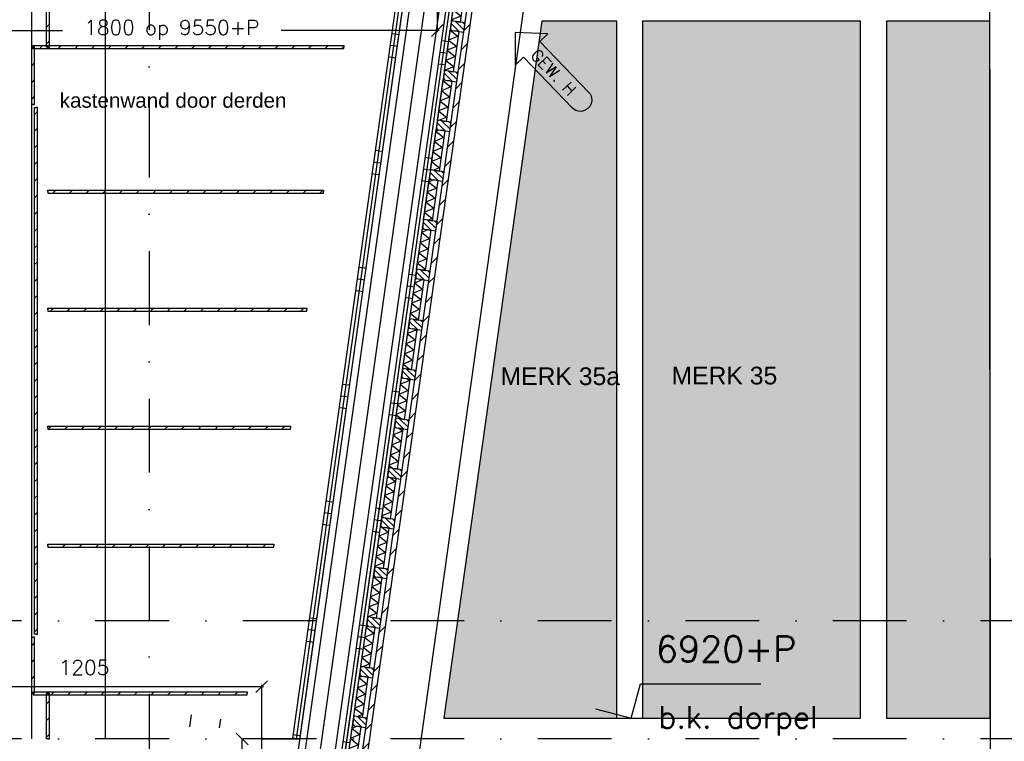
# Model space of a CAD drawing. Extents: x 151406 to 360561, y 44436 to 197234.
# Tile 36 of 57: x 166749 to 170087, y 99288 to 101734. Entities that reach past the tile are written whole.
import ezdxf

# ---------------------------------------------------------------- set-up
doc = ezdxf.new("R2010")
doc.units = 0
doc.header["$LTSCALE"] = 20
doc.header["$MEASUREMENT"] = 0
doc.header["$PDSIZE"] = -1
doc.linetypes.add('DASHDOT', pattern=[25, 12.5, -6.25, 0, -6.25])
doc.linetypes.add('DD1', pattern=[2.66667, 1.66667, -0.5, 0, -0.5])
doc.layers.get('0').update_dxf_attribs({"linetype": 'CONTINUOUS'})
doc.layers.get('DEFPOINTS').update_dxf_attribs({"linetype": 'CONTINUOUS'})
for name, color, linetype in [('_DETAILNUMMERSTEKST', 4, 'CONTINUOUS'), ('A--01A1_ACEER', 1, 'CONTINUOUS'), ('A--A21--_F-23-', 9, 'CONTINUOUS'), ('A--A25--_F--3-', 9, 'CONTINUOUS'), ('A--A42--_F-23-', 9, 'CONTINUOUS'), ('A--A42--_F123-', 9, 'CONTINUOUS'), ('A--L$1A-_RASTER_NR_02', 21, 'CONTINUOUS'), ('A--L21--', 3, 'CONTINUOUS'), ('A--L21--_F--3-', 7, 'CONTINUOUS'), ('A--L21D2_BUITENWAND', 2, 'CONTINUOUS'), ('A--L23--', 7, 'CONTINUOUS'), ('A--L28D1_KONSTRUKTIES', 1, 'CONTINUOUS'), ('A--L42--', 7, 'CONTINUOUS'), ('A--L42--_F--3-', 7, 'CONTINUOUS'), ('A--L42--_F-23-', 7, 'CONTINUOUS'), ('A--M$1A-_F123-', 1, 'CONTINUOUS'), ('A--M01A1_MAATVOERING', 1, 'CONTINUOUS'), ('A--M01B1_HOOGTE_MAATV', 1, 'CONTINUOUS'), ('A--M1$A-_F123-', 1, 'CONTINUOUS'), ('A--T$1A-_F123-_0_25MM', 2, 'CONTINUOUS'), ('A--T$1A-_F123_20', 1, 'CONTINUOUS'), ('A--T01B2_HOOGTE_MAATV', 2, 'CONTINUOUS'), ('A--T01B3_HOOGTE_MAATV', 3, 'CONTINUOUS'), ('gewijzigdH', 1, 'CONTINUOUS'), ('STRAMIEN', 8, 'DD1')]:
    doc.layers.add(name, color=color, linetype=linetype)
doc.styles.add('ALFA-0_18', font='ROMANS.shx')
doc.styles.add('ALFA-0_25', font='ROMANS')
doc.styles.add('EB1', font='ARIAL.TTF')
doc.styles.add('EB2', font='ARIAL.TTF')
doc.styles.add('HIEMSTRA', font='romans.shx')
doc.styles.add('HOOGTEXT', font='ROMANS.shx', dxfattribs={"height": 2.5})
doc.dimstyles.get("Standard").update_dxf_attribs({"dimscale": 40, "dimtxt": 2.5, "dimasz": 2, "dimexe": 0.3, "dimexo": 0.3, "dimgap": 2, "dimtad": 1, "dimdec": 0, "dimzin": 0, "dimdsep": 46, "dimtxsty": 'HIEMSTRA', "dimblk1": 'OBLIQUE', "dimblk2": 'OBLIQUE', "dimsah": 1, "dimcen": 0.09, "dimdle": 0.3, "dimclrd": 1, "dimclre": 1, "dimclrt": 3, "dimadec": 0, "dimazin": 0, "dimtfac": 1, "dimtdec": 4, "dimtix": 1, "dimtmove": 2, "dimatfit": 3, "dimldrblk": 'OBLIQUE', "dimfxl": 0, "dimtvp": 625, "dimtolj": 1, "dimtzin": 0, "dimarcsym": 0})
doc.dimstyles.new('STANDARD$0', dxfattribs={"dimscale": 50, "dimtxt": 2.5, "dimasz": 2, "dimexe": 2, "dimexo": 0, "dimgap": 2, "dimtad": 1, "dimdec": 0, "dimzin": 0, "dimdsep": 46, "dimtxsty": 'ALFA-0_25', "dimblk1": 'OBLIQUE', "dimblk2": 'OBLIQUE', "dimsah": 1, "dimcen": -3, "dimdle": 2, "dimclrd": 1, "dimclre": 1, "dimclrt": 2, "dimadec": 0, "dimazin": 0, "dimtfac": 0.666667, "dimtofl": 0, "dimtmove": 2, "dimatfit": 3, "dimldrblk": 'OBLIQUE', "dimfxl": 0, "dimtvp": 0.833333, "dimtolj": 1, "dimtzin": 0, "dimarcsym": 0})
pattern_1 = [(45, (-166844.265, -101640.898), (-28.284271, 28.284271), [])]
pattern_2 = [(45, (-166794.265, -99450.898), (-28.284271, 28.284271), [])]
pattern_3 = [(352, (0, 0), (55.67, 396.107), []), (352, (5.57, 39.6), (55.67, 396.107), []), (352, (11.13, 79.22), (55.67, 396.107), [])]
pattern_4 = [(142, (14.854, -2.088), (-18.47, -23.6404), []), (202, (14.854, -2.088), (11.238, -27.8155), [])]

# ---------------------------------------------------------------- blocks, each defined once
blk = doc.blocks.new('_OBLIQUE')
at = {"color": 0, "linetype": 'ByBlock'}
blk.add_line((-0.5, -0.5), (0.5, 0.5), dxfattribs=at)
blk = doc.blocks.new('*D88')
at = {"layer": 'A--M$1A-_F123-', "color": 1, "lineweight": -2}
for p, q in [((167575.3, 99472.9), (166358.3, 99472.9)), ((166364.3, 98913.5), (166364.3, 99478.9)), ((167569.3, 99194.6), (167569.3, 99478.9))]:
    blk.add_line(p, q, dxfattribs=at)
at = {"layer": 'DEFPOINTS', "color": 0}
for p in [(166364.3, 99472.9), (167569.3, 99188.6), (166364.3, 98907.5)]:
    blk.add_point(p, dxfattribs=at)
at = {"layer": 'A--M$1A-_F123-', "color": 1, "lineweight": -2, "xscale": 40, "yscale": 40, "zscale": 40, "rotation": 180}
blk.add_blockref('_OBLIQUE', (166364.3, 99472.9), dxfattribs=at)
at = {"layer": 'A--M$1A-_F123-', "color": 1, "lineweight": -2, "xscale": 40, "yscale": 40, "zscale": 40}
blk.add_blockref('_OBLIQUE', (167569.3, 99472.9), dxfattribs=at)
at = {"layer": 'A--M$1A-_F123-', "color": 2, "insert": (166966.8, 99537.9), "char_height": 50, "attachment_point": 5, "style": 'HIEMSTRA'}
blk.add_mtext('\\A1;1205', dxfattribs=at)
blk = doc.blocks.new('*U1019')
at = {"layer": 'A--A42--_F-23-', "linetype": 'Continuous'}
h = blk.add_hatch(dxfattribs=at)
h.set_pattern_fill('ALFALINE', color=256, scale=40, style=0)
h.set_pattern_definition([(45, (-166844.265, -99295.898), (-28.284271, 28.284271), [])])
h.paths.add_polyline_path([(0, 0), (-5, 0), (-5, 155), (0, 155), (5, 155), (5, 0)])
at = {"layer": 'A--L42--_F-23-', "color": 2, "linetype": 'Continuous'}
for points in [[(0, 0), (-5, 0), (-5, 155), (0, 155)], [(0, 0), (5, 0), (5, 155), (0, 155)]]:
    blk.add_lwpolyline(points, dxfattribs=at)
blk = doc.blocks.new('*U1018')
at = {"layer": 'A--A42--_F-23-', "linetype": 'Continuous'}
h = blk.add_hatch(dxfattribs=at)
h.set_pattern_fill('ALFALINE', color=256, scale=40, style=0)
h.set_pattern_definition(pattern_1)
h.paths.add_polyline_path([(0, 0), (-5, 0), (-5, 155), (0, 155), (5, 155), (5, 0)])
at = {"layer": 'A--L42--_F-23-', "color": 2, "linetype": 'Continuous'}
for points in [[(0, 0), (-5, 0), (-5, 155), (0, 155)], [(0, 0), (5, 0), (5, 155), (0, 155)]]:
    blk.add_lwpolyline(points, dxfattribs=at)
blk = doc.blocks.new('*U1017')
at = {"layer": 'A--A42--_F-23-', "linetype": 'Continuous'}
h = blk.add_hatch(dxfattribs=at)
h.set_pattern_fill('ALFALINE', color=256, scale=40, style=0)
h.set_pattern_definition([(45, (-166794.265, -101445.898), (-28.284271, 28.284271), [])])
h.paths.add_polyline_path([(0, 0), (-5, 0), (-5, 195), (0, 195), (5, 195), (5, 0)])
at = {"layer": 'A--L42--_F-23-', "color": 2, "linetype": 'Continuous'}
for points in [[(0, 0), (-5, 0), (-5, 195), (0, 195)], [(0, 0), (5, 0), (5, 195), (0, 195)]]:
    blk.add_lwpolyline(points, dxfattribs=at)
blk = doc.blocks.new('*U1016')
at = {"layer": 'A--A42--_F-23-', "linetype": 'Continuous'}
h = blk.add_hatch(dxfattribs=at)
h.set_pattern_fill('ALFALINE', color=256, scale=40, style=0)
h.set_pattern_definition([(45, (-166804.265, -99650.898), (-28.284271, 28.284271), [])])
h.paths.add_polyline_path([(0, 0), (-5, 0), (-5, 1784.9), (0, 1784.9), (5, 1784.9), (5, 0)])
at = {"layer": 'A--L42--_F-23-', "color": 2, "linetype": 'Continuous'}
for points in [[(0, 0), (-5, 0), (-5, 1784.9), (0, 1784.9)], [(0, 0), (5, 0), (5, 1784.9), (0, 1784.9)]]:
    blk.add_lwpolyline(points, dxfattribs=at)
blk = doc.blocks.new('*U1015')
at = {"layer": 'A--A42--_F-23-', "linetype": 'Continuous'}
h = blk.add_hatch(dxfattribs=at)
h.set_pattern_fill('ALFALINE', color=256, scale=40, style=0)
h.set_pattern_definition([(45, (-166844.265, -99450.898), (-28.284271, 28.284271), [])])
h.paths.add_polyline_path([(0, 0), (0, 5), (675.5, 5), (675.5, 0), (675.5, -5), (0, -5)])
at = {"layer": 'A--L42--_F-23-', "color": 2, "linetype": 'Continuous'}
for points in [[(0, 0), (0, 5), (675.5, 5), (675.5, 0)], [(0, 0), (0, -5), (675.5, -5), (675.5, 0)]]:
    blk.add_lwpolyline(points, dxfattribs=at)
blk = doc.blocks.new('*U1014')
at = {"layer": 'A--A42--_F-23-', "linetype": 'Continuous'}
h = blk.add_hatch(dxfattribs=at)
h.set_pattern_fill('ALFALINE', color=256, scale=40, style=0)
h.set_pattern_definition(pattern_1)
h.paths.add_polyline_path([(0, 0), (0, 5), (1003.4, 5), (1003.4, 0), (1003.4, -5), (0, -5)])
at = {"layer": 'A--L42--_F-23-', "color": 2, "linetype": 'Continuous'}
for points in [[(0, 0), (0, 5), (1003.4, 5), (1003.4, 0)], [(0, 0), (0, -5), (1003.4, -5), (1003.4, 0)]]:
    blk.add_lwpolyline(points, dxfattribs=at)
blk = doc.blocks.new('*U1013')
at = {"layer": 'A--A42--_F-23-', "linetype": 'Continuous'}
h = blk.add_hatch(dxfattribs=at)
h.set_pattern_fill('ALFALINE', color=256, scale=40, style=0)
h.set_pattern_definition([(45, (-166794.265, -101640.898), (-28.284271, 28.284271), [])])
h.paths.add_polyline_path([(0, 0), (0, 5), (50, 5), (50, 0), (50, -5), (0, -5)])
at = {"layer": 'A--L42--_F-23-', "color": 2, "linetype": 'Continuous'}
for points in [[(0, 0), (0, 5), (50, 5), (50, 0)], [(0, 0), (0, -5), (50, -5), (50, 0)]]:
    blk.add_lwpolyline(points, dxfattribs=at)
blk = doc.blocks.new('*U1012')
at = {"layer": 'A--A42--_F-23-', "linetype": 'Continuous'}
h = blk.add_hatch(dxfattribs=at)
h.set_pattern_fill('ALFALINE', color=256, scale=40, style=0)
h.set_pattern_definition([(45, (-166844.265, -101150.898), (-28.284271, 28.284271), [])])
h.paths.add_polyline_path([(0, 0), (0, 5), (934.6, 5), (934.6, 0), (934.6, -5), (0, -5)])
at = {"layer": 'A--L42--_F-23-', "color": 2, "linetype": 'Continuous'}
for points in [[(0, 0), (0, 5), (934.6, 5), (934.6, 0)], [(0, 0), (0, -5), (934.6, -5), (934.6, 0)]]:
    blk.add_lwpolyline(points, dxfattribs=at)
blk = doc.blocks.new('*U1011')
at = {"layer": 'A--A42--_F-23-', "linetype": 'Continuous'}
h = blk.add_hatch(dxfattribs=at)
h.set_pattern_fill('ALFALINE', color=256, scale=40, style=0)
h.set_pattern_definition([(45, (-166844.265, -100750.898), (-28.284271, 28.284271), [])])
h.paths.add_polyline_path([(0, 0), (0, 5), (878.3, 5), (878.3, 0), (878.3, -5), (0, -5)])
at = {"layer": 'A--L42--_F-23-', "color": 2, "linetype": 'Continuous'}
for points in [[(0, 0), (0, 5), (878.3, 5), (878.3, 0)], [(0, 0), (0, -5), (878.3, -5), (878.3, 0)]]:
    blk.add_lwpolyline(points, dxfattribs=at)
blk = doc.blocks.new('*U1010')
at = {"layer": 'A--A42--_F-23-', "linetype": 'Continuous'}
h = blk.add_hatch(dxfattribs=at)
h.set_pattern_fill('ALFALINE', color=256, scale=40, style=0)
h.set_pattern_definition([(45, (-166844.265, -100350.898), (-28.284271, 28.284271), [])])
h.paths.add_polyline_path([(0, 0), (0, 5), (822.1, 5), (822.1, 0), (822.1, -5), (0, -5)])
at = {"layer": 'A--L42--_F-23-', "color": 2, "linetype": 'Continuous'}
for points in [[(0, 0), (0, 5), (822.1, 5), (822.1, 0)], [(0, 0), (0, -5), (822.1, -5), (822.1, 0)]]:
    blk.add_lwpolyline(points, dxfattribs=at)
blk = doc.blocks.new('*U1009')
at = {"layer": 'A--A42--_F-23-', "linetype": 'Continuous'}
h = blk.add_hatch(dxfattribs=at)
h.set_pattern_fill('ALFALINE', color=256, scale=40, style=0)
h.set_pattern_definition([(45, (-166844.265, -99950.898), (-28.284271, 28.284271), [])])
h.paths.add_polyline_path([(0, 0), (0, 5), (765.9, 5), (765.9, 0), (765.9, -5), (0, -5)])
at = {"layer": 'A--L42--_F-23-', "color": 2, "linetype": 'Continuous'}
for points in [[(0, 0), (0, 5), (765.9, 5), (765.9, 0)], [(0, 0), (0, -5), (765.9, -5), (765.9, 0)]]:
    blk.add_lwpolyline(points, dxfattribs=at)
blk = doc.blocks.new('*U1008')
at = {"layer": 'A--A42--_F-23-', "linetype": 'Continuous'}
h = blk.add_hatch(dxfattribs=at)
h.set_pattern_fill('ALFALINE', color=256, scale=40, style=0)
h.set_pattern_definition(pattern_2)
h.paths.add_polyline_path([(0, 0), (-5, 0), (-5, 190), (0, 190), (5, 190), (5, 0)])
at = {"layer": 'A--L42--_F-23-', "color": 2, "linetype": 'Continuous'}
for points in [[(0, 0), (-5, 0), (-5, 190), (0, 190)], [(0, 0), (5, 0), (5, 190), (0, 190)]]:
    blk.add_lwpolyline(points, dxfattribs=at)
blk = doc.blocks.new('*U1007')
at = {"layer": 'A--A42--_F-23-', "linetype": 'Continuous'}
h = blk.add_hatch(dxfattribs=at)
h.set_pattern_fill('ALFALINE', color=256, scale=40, style=0)
h.set_pattern_definition(pattern_2)
h.paths.add_polyline_path([(0, 0), (0, 5), (50, 5), (50, 0), (50, -5), (0, -5)])
at = {"layer": 'A--L42--_F-23-', "color": 2, "linetype": 'Continuous'}
for points in [[(0, 0), (0, 5), (50, 5), (50, 0)], [(0, 0), (0, -5), (50, -5), (50, 0)]]:
    blk.add_lwpolyline(points, dxfattribs=at)
blk = doc.blocks.new('*D461')
at = {"layer": 'A--M$1A-_F123-', "color": 1, "lineweight": -2}
blk.add_line((167502.8, 98350.9), (167502.8, 99295.9), dxfattribs=at)
at = {"layer": 'DEFPOINTS', "color": 0}
for p in [(167502.8, 99295.9), (167502.8, 99295.9), (167502.8, 98350.9)]:
    blk.add_point(p, dxfattribs=at)
at = {"layer": 'A--M$1A-_F123-', "color": 1, "lineweight": -2, "xscale": 40, "yscale": 40, "zscale": 40}
for p, rotation in [((167502.8, 99295.9), 90), ((167502.8, 98350.9), 270)]:
    blk.add_blockref('_OBLIQUE', p, dxfattribs=dict(at, rotation=rotation))
at = {"layer": 'A--M$1A-_F123-', "color": 2, "insert": (167417.1, 98815.7), "char_height": 50, "attachment_point": 5, "rotation": 90, "style": 'ALFA-0_25'}
blk.add_mtext('\\A1;945', dxfattribs=at)
blk = doc.blocks.new('gewh')
at = {"layer": 'gewijzigdH', "linetype": 'Continuous'}
for p, q in [((79.4, 76.8), (0, 0)), ((79.4, 38.4), (79.4, 76.8)), ((317.9, 38.4), (79.4, 38.4)), ((317.9, 38.4), (79.4, 38.4)), ((0, 0), (79.4, -76.8)), ((79.4, -76.8), (79.4, -38.4)), ((79.4, -38.4), (317.9, -38.4)), ((79.4, -38.4), (317.9, -38.4))]:
    blk.add_line(p, q, dxfattribs=at)
at = {"layer": 'gewijzigdH', "linetype": 'Continuous', "extrusion": (0, 0, -1)}
blk.add_ellipse((317.9, 0), major_axis=(27.2, 27.2), ratio=1, start_param=-0.785398, end_param=2.356194, dxfattribs=at)
at = {"layer": 'gewijzigdH', "color": 2, "insert": (90.8, 19.5), "char_height": 40, "width": 276.454, "attachment_point": 1, "style": 'ALFA-0_18'}
blk.add_mtext('GEW. H', dxfattribs=at)
blk = doc.blocks.new('*D682')
at = {"layer": 'A--M1$A-_F123-', "color": 1, "lineweight": -2}
for p, q in [((168164.3, 102257), (168164.3, 101691.1)), ((166358.3, 101697.1), (166893.3, 101697.1)), ((166364.3, 101352.9), (166364.3, 101703.1)), ((168170.3, 101697.1), (167635.2, 101697.1))]:
    blk.add_line(p, q, dxfattribs=at)
at = {"layer": 'DEFPOINTS', "color": 0}
for p in [(168164.3, 102263), (168164.3, 101697.1), (166364.3, 101346.9)]:
    blk.add_point(p, dxfattribs=at)
at = {"layer": 'A--M1$A-_F123-', "color": 1, "lineweight": -2, "xscale": 40, "yscale": 40, "zscale": 40, "rotation": 180}
blk.add_blockref('_OBLIQUE', (166364.3, 101697.1), dxfattribs=at)
at = {"layer": 'A--M1$A-_F123-', "color": 1, "lineweight": -2, "xscale": 40, "yscale": 40, "zscale": 40}
blk.add_blockref('_OBLIQUE', (168164.3, 101697.1), dxfattribs=at)
at = {"layer": 'A--M1$A-_F123-', "color": 2, "insert": (167264.3, 101698.7), "char_height": 50, "attachment_point": 5, "style": 'HIEMSTRA'}
blk.add_mtext('\\A1;1800 op 9550+P', dxfattribs=at)
blk = doc.blocks.new('HOOGTEP')
at = {"layer": 'A--M01A1_MAATVOERING'}
for p, q in [((0, 0), (0.624, 2.33)), ((0.624, 2.33), (8.794, 2.33)), ((-2.415, 0.647), (0, 0))]:
    blk.add_line(p, q, dxfattribs=at)
at = {"layer": 'A--M01B1_HOOGTE_MAATV'}
blk.add_line((-1.379, 0), (0.911, 0), dxfattribs=at)
at = {"layer": 'A--T01B2_HOOGTE_MAATV', "style": 'HOOGTEXT', "flags": 4}
blk.add_attdef('TEKST', (1.84, -0.671), '', height=1.5, dxfattribs=at)
at = {"layer": 'A--T01B3_HOOGTE_MAATV', "style": 'HOOGTEXT', "flags": 4}
blk.add_attdef('HOOGTE', (1.673, 3.819), '', height=1.75, dxfattribs=at)
blk = doc.blocks.new('*U895')
at = {"layer": 'A--A42--_F-23-', "linetype": 'Continuous'}
h = blk.add_hatch(dxfattribs=at)
h.set_pattern_fill('ALFALINE', color=256, scale=40, style=0)
h.set_pattern_definition([(45, (-167785.684, -98295.862), (-28.284271, 28.284271), [])])
h.paths.add_polyline_path([(0, 0), (-8.9, 1.3), (530.6, 3840.1), (539.5, 3838.9), (548.5, 3837.6), (8.9, -1.3)])
at = {"layer": 'A--L42--_F-23-', "color": 2, "linetype": 'Continuous'}
for points in [[(0, 0), (-8.9, 1.3), (530.6, 3840.1), (539.5, 3838.9)], [(0, 0), (8.9, -1.3), (548.5, 3837.6), (539.5, 3838.9)]]:
    blk.add_lwpolyline(points, dxfattribs=at)
blk = doc.blocks.new('*U894')
at = {"layer": 'A--A42--_F123-', "linetype": 'Continuous'}
h = blk.add_hatch(dxfattribs=at)
h.set_pattern_fill('ALFAPLST', color=256, scale=400, angle=-8, style=0)
h.set_pattern_definition([(352, (0, 0), (55.67, 396.107), []), (352, (5.57, 39.6), (55.67, 396.107), []), (352, (11.13, 79.22), (55.67, 396.107), [])])
h.paths.add_polyline_path([(0, 0), (-5.9, 0.8), (598.4, 4301.1), (604.4, 4300.3), (610.3, 4299.4), (5.9, -0.8)])
at = {"layer": 'A--L42--_F--3-', "color": 3, "linetype": 'Continuous'}
for points in [[(0, 0), (-5.9, 0.8), (598.4, 4301.1), (604.4, 4300.3)], [(0, 0), (5.9, -0.8), (610.3, 4299.4), (604.4, 4300.3)]]:
    blk.add_lwpolyline(points, dxfattribs=at)
blk = doc.blocks.new('*U893')
at = {"layer": 'A--A42--_F123-', "linetype": 'Continuous'}
h = blk.add_hatch(dxfattribs=at)
h.set_pattern_fill('ALFAPLST', color=256, scale=400, angle=-8, style=0)
h.set_pattern_definition([(352, (0, 0), (55.67, 396.107), []), (352, (5.57, 39.6), (55.67, 396.107), []), (352, (11.13, 79.22), (55.67, 396.107), [])])
h.paths.add_polyline_path([(0, 0), (-5.9, 0.8), (598.4, 4301), (604.4, 4300.2), (610.3, 4299.4), (5.9, -0.8)])
at = {"layer": 'A--L42--_F--3-', "color": 3, "linetype": 'Continuous'}
for points in [[(0, 0), (-5.9, 0.8), (598.4, 4301), (604.4, 4300.2)], [(0, 0), (5.9, -0.8), (610.3, 4299.4), (604.4, 4300.2)]]:
    blk.add_lwpolyline(points, dxfattribs=at)
blk = doc.blocks.new('*U890')
at = {"layer": 'A--A42--_F123-', "linetype": 'Continuous'}
h = blk.add_hatch(dxfattribs=at)
h.set_pattern_fill('ALFAPLST', color=256, scale=400, angle=-8, style=0)
h.set_pattern_definition(pattern_3)
h.paths.add_polyline_path([(0, 0), (-5.9, 0.8), (445.3, 3211.4), (451.2, 3210.5), (457.2, 3209.7), (5.9, -0.8)])
at = {"layer": 'A--L42--_F--3-', "color": 3, "linetype": 'Continuous'}
for points in [[(0, 0), (-5.9, 0.8), (445.3, 3211.4), (451.2, 3210.5)], [(0, 0), (5.9, -0.8), (457.2, 3209.7), (451.2, 3210.5)]]:
    blk.add_lwpolyline(points, dxfattribs=at)
blk = doc.blocks.new('*U889')
at = {"layer": 'A--A42--_F123-', "linetype": 'Continuous'}
h = blk.add_hatch(dxfattribs=at)
h.set_pattern_fill('ALFAPLST', color=256, scale=400, angle=-8, style=0)
h.set_pattern_definition(pattern_3)
h.paths.add_polyline_path([(0, 0), (-5.9, 0.8), (445.3, 3211.4), (451.2, 3210.5), (457.2, 3209.7), (5.9, -0.8)])
at = {"layer": 'A--L42--_F--3-', "color": 3, "linetype": 'Continuous'}
for points in [[(0, 0), (-5.9, 0.8), (445.3, 3211.4), (451.2, 3210.5)], [(0, 0), (5.9, -0.8), (457.2, 3209.7), (451.2, 3210.5)]]:
    blk.add_lwpolyline(points, dxfattribs=at)
blk = doc.blocks.new('*U885')
at = {"layer": 'A--A21--_F-23-', "linetype": 'Continuous'}
h = blk.add_hatch(dxfattribs=at)
h.set_pattern_fill('ALFAISO', color=256, scale=30, angle=82.0002, style=0)
h.set_pattern_definition(pattern_4)
h.paths.add_polyline_path([(0, 0), (-14.9, 2.1), (4.4, 138.7), (19.2, 136.7), (34.1, 134.6), (14.9, -2.1)])
at = {"layer": 'A--L21--_F--3-', "color": 3, "linetype": 'Continuous'}
for points in [[(0, 0), (-14.9, 2.1), (4.4, 138.7), (19.2, 136.7)], [(0, 0), (14.9, -2.1), (34.1, 134.6), (19.2, 136.7)]]:
    blk.add_lwpolyline(points, dxfattribs=at)
blk = doc.blocks.new('*U884')
at = {"layer": 'A--A21--_F-23-', "linetype": 'Continuous'}
h = blk.add_hatch(dxfattribs=at)
h.set_pattern_fill('ALFAISO', color=256, scale=30, angle=82.0002, style=0)
h.set_pattern_definition(pattern_4)
h.paths.add_polyline_path([(0, 0), (-14.9, 2.1), (4.4, 138.7), (19.2, 136.7), (34.1, 134.6), (14.9, -2.1)])
at = {"layer": 'A--L21--_F--3-', "color": 3, "linetype": 'Continuous'}
for points in [[(0, 0), (-14.9, 2.1), (4.4, 138.7), (19.2, 136.7)], [(0, 0), (14.9, -2.1), (34.1, 134.6), (19.2, 136.7)]]:
    blk.add_lwpolyline(points, dxfattribs=at)
blk = doc.blocks.new('*U883')
at = {"layer": 'A--A21--_F-23-', "linetype": 'Continuous'}
h = blk.add_hatch(dxfattribs=at)
h.set_pattern_fill('ALFAISO', color=256, scale=30, angle=82.0002, style=0)
h.set_pattern_definition(pattern_4)
h.paths.add_polyline_path([(0, 0), (-14.9, 2.1), (4.4, 138.7), (19.2, 136.7), (34.1, 134.6), (14.9, -2.1)])
at = {"layer": 'A--L21--_F--3-', "color": 3, "linetype": 'Continuous'}
for points in [[(0, 0), (-14.9, 2.1), (4.4, 138.7), (19.2, 136.7)], [(0, 0), (14.9, -2.1), (34.1, 134.6), (19.2, 136.7)]]:
    blk.add_lwpolyline(points, dxfattribs=at)
blk = doc.blocks.new('*U882')
at = {"layer": 'A--A21--_F-23-', "linetype": 'Continuous'}
h = blk.add_hatch(dxfattribs=at)
h.set_pattern_fill('ALFAISO', color=256, scale=30, angle=82.0002, style=0)
h.set_pattern_definition(pattern_4)
h.paths.add_polyline_path([(0, 0), (-14.9, 2.1), (4.4, 138.7), (19.2, 136.7), (34.1, 134.6), (14.9, -2.1)])
at = {"layer": 'A--L21--_F--3-', "color": 3, "linetype": 'Continuous'}
for points in [[(0, 0), (-14.9, 2.1), (4.4, 138.7), (19.2, 136.7)], [(0, 0), (14.9, -2.1), (34.1, 134.6), (19.2, 136.7)]]:
    blk.add_lwpolyline(points, dxfattribs=at)
blk = doc.blocks.new('*U881')
at = {"layer": 'A--A21--_F-23-', "linetype": 'Continuous'}
h = blk.add_hatch(dxfattribs=at)
h.set_pattern_fill('ALFAISO', color=256, scale=30, angle=82.0002, style=0)
h.set_pattern_definition(pattern_4)
h.paths.add_polyline_path([(0, 0), (-14.9, 2.1), (4.4, 138.7), (19.2, 136.7), (34.1, 134.6), (14.9, -2.1)])
at = {"layer": 'A--L21--_F--3-', "color": 3, "linetype": 'Continuous'}
for points in [[(0, 0), (-14.9, 2.1), (4.4, 138.7), (19.2, 136.7)], [(0, 0), (14.9, -2.1), (34.1, 134.6), (19.2, 136.7)]]:
    blk.add_lwpolyline(points, dxfattribs=at)
blk = doc.blocks.new('*U880')
at = {"layer": 'A--A21--_F-23-', "linetype": 'Continuous'}
h = blk.add_hatch(dxfattribs=at)
h.set_pattern_fill('ALFAISO', color=256, scale=30, angle=82.0002, style=0)
h.set_pattern_definition(pattern_4)
h.paths.add_polyline_path([(0, 0), (-14.9, 2.1), (4.4, 138.7), (19.2, 136.7), (34.1, 134.6), (14.9, -2.1)])
at = {"layer": 'A--L21--_F--3-', "color": 3, "linetype": 'Continuous'}
for points in [[(0, 0), (-14.9, 2.1), (4.4, 138.7), (19.2, 136.7)], [(0, 0), (14.9, -2.1), (34.1, 134.6), (19.2, 136.7)]]:
    blk.add_lwpolyline(points, dxfattribs=at)
blk = doc.blocks.new('*U879')
at = {"layer": 'A--A21--_F-23-', "linetype": 'Continuous'}
h = blk.add_hatch(dxfattribs=at)
h.set_pattern_fill('ALFAISO', color=256, scale=30, angle=82.0002, style=0)
h.set_pattern_definition(pattern_4)
h.paths.add_polyline_path([(0, 0), (-14.9, 2.1), (4.4, 138.7), (19.2, 136.7), (34.1, 134.6), (14.9, -2.1)])
at = {"layer": 'A--L21--_F--3-', "color": 3, "linetype": 'Continuous'}
for points in [[(0, 0), (-14.9, 2.1), (4.4, 138.7), (19.2, 136.7)], [(0, 0), (14.9, -2.1), (34.1, 134.6), (19.2, 136.7)]]:
    blk.add_lwpolyline(points, dxfattribs=at)
blk = doc.blocks.new('*U878')
at = {"layer": 'A--A21--_F-23-', "linetype": 'Continuous'}
h = blk.add_hatch(dxfattribs=at)
h.set_pattern_fill('ALFAISO', color=256, scale=30, angle=82.0002, style=0)
h.set_pattern_definition(pattern_4)
h.paths.add_polyline_path([(0, 0), (-14.9, 2.1), (4.4, 138.7), (19.2, 136.7), (34.1, 134.6), (14.9, -2.1)])
at = {"layer": 'A--L21--_F--3-', "color": 3, "linetype": 'Continuous'}
for points in [[(0, 0), (-14.9, 2.1), (4.4, 138.7), (19.2, 136.7)], [(0, 0), (14.9, -2.1), (34.1, 134.6), (19.2, 136.7)]]:
    blk.add_lwpolyline(points, dxfattribs=at)
blk = doc.blocks.new('*U877')
at = {"layer": 'A--A21--_F-23-', "linetype": 'Continuous'}
h = blk.add_hatch(dxfattribs=at)
h.set_pattern_fill('ALFAISO', color=256, scale=30, angle=82.0002, style=0)
h.set_pattern_definition(pattern_4)
h.paths.add_polyline_path([(0, 0), (-14.9, 2.1), (4.4, 138.7), (19.2, 136.7), (34.1, 134.6), (14.9, -2.1)])
at = {"layer": 'A--L21--_F--3-', "color": 3, "linetype": 'Continuous'}
for points in [[(0, 0), (-14.9, 2.1), (4.4, 138.7), (19.2, 136.7)], [(0, 0), (14.9, -2.1), (34.1, 134.6), (19.2, 136.7)]]:
    blk.add_lwpolyline(points, dxfattribs=at)
blk = doc.blocks.new('*U876')
at = {"layer": 'A--A21--_F-23-', "linetype": 'Continuous'}
h = blk.add_hatch(dxfattribs=at)
h.set_pattern_fill('ALFAISO', color=256, scale=30, angle=82.0002, style=0)
h.set_pattern_definition(pattern_4)
h.paths.add_polyline_path([(0, 0), (-14.9, 2.1), (4.4, 138.7), (19.2, 136.7), (34.1, 134.6), (14.9, -2.1)])
at = {"layer": 'A--L21--_F--3-', "color": 3, "linetype": 'Continuous'}
for points in [[(0, 0), (-14.9, 2.1), (4.4, 138.7), (19.2, 136.7)], [(0, 0), (14.9, -2.1), (34.1, 134.6), (19.2, 136.7)]]:
    blk.add_lwpolyline(points, dxfattribs=at)
blk = doc.blocks.new('*U875')
at = {"layer": 'A--A21--_F-23-', "linetype": 'Continuous'}
h = blk.add_hatch(dxfattribs=at)
h.set_pattern_fill('ALFAISO', color=256, scale=30, angle=82.0002, style=0)
h.set_pattern_definition(pattern_4)
h.paths.add_polyline_path([(0, 0), (-14.9, 2.1), (4.4, 138.7), (19.2, 136.7), (34.1, 134.6), (14.9, -2.1)])
at = {"layer": 'A--L21--_F--3-', "color": 3, "linetype": 'Continuous'}
for points in [[(0, 0), (-14.9, 2.1), (4.4, 138.7), (19.2, 136.7)], [(0, 0), (14.9, -2.1), (34.1, 134.6), (19.2, 136.7)]]:
    blk.add_lwpolyline(points, dxfattribs=at)
blk = doc.blocks.new('*U874')
at = {"layer": 'A--A21--_F-23-', "linetype": 'Continuous'}
h = blk.add_hatch(dxfattribs=at)
h.set_pattern_fill('ALFAISO', color=256, scale=30, angle=82.0002, style=0)
h.set_pattern_definition(pattern_4)
h.paths.add_polyline_path([(0, 0), (-14.9, 2.1), (4.4, 138.7), (19.2, 136.7), (34.1, 134.6), (14.9, -2.1)])
at = {"layer": 'A--L21--_F--3-', "color": 3, "linetype": 'Continuous'}
for points in [[(0, 0), (-14.9, 2.1), (4.4, 138.7), (19.2, 136.7)], [(0, 0), (14.9, -2.1), (34.1, 134.6), (19.2, 136.7)]]:
    blk.add_lwpolyline(points, dxfattribs=at)
blk = doc.blocks.new('*U873')
at = {"layer": 'A--A21--_F-23-', "linetype": 'Continuous'}
h = blk.add_hatch(dxfattribs=at)
h.set_pattern_fill('ALFAISO', color=256, scale=30, angle=82.0002, style=0)
h.set_pattern_definition(pattern_4)
h.paths.add_polyline_path([(0, 0), (-14.9, 2.1), (4.4, 138.7), (19.2, 136.7), (34.1, 134.6), (14.9, -2.1)])
at = {"layer": 'A--L21--_F--3-', "color": 3, "linetype": 'Continuous'}
for points in [[(0, 0), (-14.9, 2.1), (4.4, 138.7), (19.2, 136.7)], [(0, 0), (14.9, -2.1), (34.1, 134.6), (19.2, 136.7)]]:
    blk.add_lwpolyline(points, dxfattribs=at)
blk = doc.blocks.new('*U872')
at = {"layer": 'A--A21--_F-23-', "linetype": 'Continuous'}
h = blk.add_hatch(dxfattribs=at)
h.set_pattern_fill('ALFAISO', color=256, scale=30, angle=82.0002, style=0)
h.set_pattern_definition(pattern_4)
h.paths.add_polyline_path([(0, 0), (-14.9, 2.1), (4.4, 138.7), (19.2, 136.7), (34.1, 134.6), (14.9, -2.1)])
at = {"layer": 'A--L21--_F--3-', "color": 3, "linetype": 'Continuous'}
for points in [[(0, 0), (-14.9, 2.1), (4.4, 138.7), (19.2, 136.7)], [(0, 0), (14.9, -2.1), (34.1, 134.6), (19.2, 136.7)]]:
    blk.add_lwpolyline(points, dxfattribs=at)
blk = doc.blocks.new('*U871')
at = {"layer": 'A--A21--_F-23-', "linetype": 'Continuous'}
h = blk.add_hatch(dxfattribs=at)
h.set_pattern_fill('ALFAISO', color=256, scale=30, angle=82.0002, style=0)
h.set_pattern_definition(pattern_4)
h.paths.add_polyline_path([(0, 0), (-14.9, 2.1), (4.4, 138.7), (19.2, 136.7), (34.1, 134.6), (14.9, -2.1)])
at = {"layer": 'A--L21--_F--3-', "color": 3, "linetype": 'Continuous'}
for points in [[(0, 0), (-14.9, 2.1), (4.4, 138.7), (19.2, 136.7)], [(0, 0), (14.9, -2.1), (34.1, 134.6), (19.2, 136.7)]]:
    blk.add_lwpolyline(points, dxfattribs=at)
blk = doc.blocks.new('*U870')
at = {"layer": 'A--A21--_F-23-', "linetype": 'Continuous'}
h = blk.add_hatch(dxfattribs=at)
h.set_pattern_fill('ALFAISO', color=256, scale=30, angle=82.0002, style=0)
h.set_pattern_definition(pattern_4)
h.paths.add_polyline_path([(0, 0), (-14.9, 2.1), (4.4, 138.7), (19.2, 136.7), (34.1, 134.6), (14.9, -2.1)])
at = {"layer": 'A--L21--_F--3-', "color": 3, "linetype": 'Continuous'}
for points in [[(0, 0), (-14.9, 2.1), (4.4, 138.7), (19.2, 136.7)], [(0, 0), (14.9, -2.1), (34.1, 134.6), (19.2, 136.7)]]:
    blk.add_lwpolyline(points, dxfattribs=at)

msp = doc.modelspace()

# ---------------------------------------------------------------- hatches: boundary and pattern name
at = {"layer": 'A--A25--_F--3-'}
h = msp.add_hatch(dxfattribs=at)
h.set_pattern_fill('ALFALINE', color=256, scale=15, angle=-90, style=0)
h.set_pattern_definition([(315, (168631.966, 101003.67), (10.6066, 10.6066), [])])
h.paths.add_polyline_path([(168208.304, 101698.202), (168253.857, 101691.8), (168258.31, 101723.489), (168212.758, 101729.891)])
h = msp.add_hatch(dxfattribs=at)
h.set_pattern_fill('ALFALINE', color=256, scale=15, angle=-90, style=0)
h.set_pattern_definition([(315, (168608.307, 100835.325), (10.6066, 10.6066), [])])
h.paths.add_polyline_path([(168184.645, 101529.856), (168230.197, 101523.454), (168234.651, 101555.143), (168189.099, 101561.545)])
h = msp.add_hatch(dxfattribs=at)
h.set_pattern_fill('ALFALINE', color=256, scale=15, angle=-90, style=0)
h.set_pattern_definition([(315, (168584.648, 100666.979), (10.6066, 10.6066), [])])
h.paths.add_polyline_path([(168160.987, 101361.511), (168206.539, 101355.109), (168210.993, 101386.797), (168165.44, 101393.199)])
h = msp.add_hatch(dxfattribs=at)
h.set_pattern_fill('ALFALINE', color=256, scale=15, angle=-90, style=0)
h.set_pattern_definition([(315, (168560.989, 100498.634), (10.6066, 10.6066), [])])
h.paths.add_polyline_path([(168137.327, 101193.165), (168182.88, 101186.763), (168187.333, 101218.452), (168141.781, 101224.854)])
h = msp.add_hatch(dxfattribs=at)
h.set_pattern_fill('ALFALINE', color=256, scale=15, angle=-90, style=0)
h.set_pattern_definition([(315, (168537.33, 100330.288), (10.6066, 10.6066), [])])
h.paths.add_polyline_path([(168113.668, 101024.82), (168159.22, 101018.418), (168163.674, 101050.106), (168118.121, 101056.508)])
h = msp.add_hatch(dxfattribs=at)
h.set_pattern_fill('ALFALINE', color=256, scale=15, angle=-90, style=0)
h.set_pattern_definition([(315, (168513.671, 100161.942), (10.6066, 10.6066), [])])
h.paths.add_polyline_path([(168090.01, 100856.474), (168135.562, 100850.072), (168140.015, 100881.761), (168094.463, 100888.162)])
h = msp.add_hatch(dxfattribs=at)
h.set_pattern_fill('ALFALINE', color=256, scale=15, angle=-90, style=0)
h.set_pattern_definition([(315, (168490.012, 99993.597), (10.6066, 10.6066), [])])
h.paths.add_polyline_path([(168066.35, 100688.128), (168111.903, 100681.726), (168116.356, 100713.415), (168070.804, 100719.817)])
h = msp.add_hatch(dxfattribs=at)
h.set_pattern_fill('ALFALINE', color=256, scale=15, angle=-90, style=0)
h.set_pattern_definition([(315, (168466.353, 99825.251), (10.6066, 10.6066), [])])
h.paths.add_polyline_path([(168042.691, 100519.783), (168088.244, 100513.381), (168092.697, 100545.069), (168047.145, 100551.471)])
h = msp.add_hatch(dxfattribs=at)
h.set_pattern_fill('ALFALINE', color=256, scale=15, angle=-90, style=0)
h.set_pattern_definition([(315, (168442.693, 99656.906), (10.6066, 10.6066), [])])
h.paths.add_polyline_path([(168019.032, 100351.437), (168064.584, 100345.035), (168069.038, 100376.724), (168023.485, 100383.126)])
h = msp.add_hatch(dxfattribs=at)
h.set_pattern_fill('ALFALINE', color=256, scale=15, angle=-90, style=0)
h.set_pattern_definition([(315, (168419.035, 99488.56), (10.6066, 10.6066), [])])
h.paths.add_polyline_path([(167995.373, 100183.092), (168040.926, 100176.69), (168045.379, 100208.378), (167999.827, 100214.78)])
h = msp.add_hatch(dxfattribs=at)
h.set_pattern_fill('ALFALINE', color=256, scale=15, angle=-90, style=0)
h.set_pattern_definition([(315, (168395.375, 99320.214), (10.6066, 10.6066), [])])
h.paths.add_polyline_path([(167971.714, 100014.746), (168017.266, 100008.344), (168021.72, 100040.033), (167976.167, 100046.435)])
h = msp.add_hatch(dxfattribs=at)
h.set_pattern_fill('ALFALINE', color=256, scale=15, angle=-90, style=0)
h.set_pattern_definition([(315, (168371.717, 99151.869), (10.6066, 10.6066), [])])
h.paths.add_polyline_path([(167948.056, 99846.4), (167993.608, 99839.998), (167998.061, 99871.687), (167952.509, 99878.089)])
h = msp.add_hatch(dxfattribs=at)
h.set_pattern_fill('ALFALINE', color=256, scale=15, angle=-90, style=0)
h.set_pattern_definition([(315, (168348.058, 98983.523), (10.6066, 10.6066), [])])
h.paths.add_polyline_path([(167924.396, 99678.055), (167969.948, 99671.653), (167974.402, 99703.341), (167928.85, 99709.743)])
h = msp.add_hatch(dxfattribs=at)
h.set_pattern_fill('ALFALINE', color=256, scale=15, angle=-90, style=0)
h.set_pattern_definition([(315, (168324.399, 98815.178), (10.6066, 10.6066), [])])
h.paths.add_polyline_path([(167900.737, 99509.709), (167946.29, 99503.307), (167950.743, 99534.996), (167905.191, 99541.398)])
h = msp.add_hatch(dxfattribs=at)
h.set_pattern_fill('ALFALINE', color=256, scale=15, angle=-90, style=0)
h.set_pattern_definition([(315, (168300.74, 98646.832), (10.6066, 10.6066), [])])
h.paths.add_polyline_path([(167877.078, 99341.364), (167922.63, 99334.962), (167927.084, 99366.65), (167881.531, 99373.052)])
at = {"layer": 'A--L$1A-_RASTER_NR_02'}
for points in [[(168186.183, 99365.898), (168772.675, 99365.898), (168772.675, 101728.898), (168518.281, 101728.898)], [(168860.607, 99365.898), (169599.239, 99365.898), (169599.239, 101728.898), (168860.607, 101728.898)], [(169687.172, 99365.898), (170039.193, 99365.809), (170037.547, 101728.723), (169687.172, 101728.898)]]:
    msp.add_hatch(color=256, dxfattribs=at).paths.add_polyline_path(points)

# ---------------------------------------------------------------- linework, layer by layer
at = {"color": 1}
for p, q in [((167591.106, 98357.385), (168174.087, 102505.484)), ((167690.133, 98343.468), (168273.114, 102491.567))]:
    msp.add_line(p, q, dxfattribs=at)
at = {"color": 4}
msp.add_line((167632.945, 98295.91), (168223.222, 102495.898), dxfattribs=at)
at = {"layer": 'A--01A1_ACEER'}
for p, q in [((167530.894, 98099.625), (168149.407, 102500.576)), ((168460.039, 101795.898, 1.709), (167968.146, 98295.898, 1.709))]:
    msp.add_line(p, q, dxfattribs=at)
for points, elevation in [([(168186.183, 99365.898), (168772.675, 99365.898), (168772.675, 101728.898), (168518.281, 101728.898)], 1.709), ([(168860.607, 99365.898), (169599.239, 99365.898), (169599.239, 101728.898), (168860.607, 101728.898)], 0.604)]:
    msp.add_lwpolyline(points, close=True, dxfattribs=dict(at, elevation=elevation))
msp.add_lwpolyline([(169687.172, 99365.898), (170039.193, 99365.809), (170037.547, 101728.723), (169687.172, 101728.898)], close=True, dxfattribs=at)
at = {"layer": 'A--L21D2_BUITENWAND'}
msp.add_lwpolyline([(170044.015, 92445.898), (170037.082, 102395.898)], dxfattribs=at)
at = {"layer": 'A--L23--', "color": 2}
msp.add_line((167569.252, 99295.898), (167699.019, 99295.898), dxfattribs=at)
at = {"layer": 'A--L28D1_KONSTRUKTIES'}
for p, q in [((166789.265, 99295.898), (166789.265, 102355.898)), ((167039.265, 99295.898), (167039.265, 102355.898))]:
    msp.add_line(p, q, dxfattribs=at)
at = {"layer": 'A--T$1A-_F123-_0_25MM', "color": 1}
for p, q in [((167325.954, 99337.173), (167331.582, 99377.211)), ((167426.425, 99333.532), (167430.609, 99363.294))]:
    msp.add_line(p, q, dxfattribs=at)
at = {"layer": 'A--T$1A-_F123-_0_25MM'}
for points in [[(168208.304, 101698.202), (168253.857, 101691.8), (168258.31, 101723.489), (168212.758, 101729.891)], [(168184.645, 101529.856), (168230.197, 101523.454), (168234.651, 101555.143), (168189.099, 101561.545)], [(168160.987, 101361.511), (168206.539, 101355.109), (168210.993, 101386.797), (168165.44, 101393.199)], [(168137.327, 101193.165), (168182.88, 101186.763), (168187.333, 101218.452), (168141.781, 101224.854)], [(168113.668, 101024.82), (168159.22, 101018.418), (168163.674, 101050.106), (168118.121, 101056.508)], [(168090.01, 100856.474), (168135.562, 100850.072), (168140.015, 100881.761), (168094.463, 100888.162)], [(168066.35, 100688.128), (168111.903, 100681.726), (168116.356, 100713.415), (168070.804, 100719.817)], [(168042.691, 100519.783), (168088.244, 100513.381), (168092.697, 100545.069), (168047.145, 100551.471)], [(168019.032, 100351.437), (168064.585, 100345.035), (168069.038, 100376.724), (168023.486, 100383.126)], [(167995.373, 100183.092), (168040.926, 100176.69), (168045.379, 100208.378), (167999.827, 100214.78)], [(167971.714, 100014.746), (168017.266, 100008.344), (168021.72, 100040.033), (167976.167, 100046.435)], [(167948.056, 99846.4), (167993.608, 99839.998), (167998.061, 99871.687), (167952.509, 99878.089)], [(167924.396, 99678.055), (167969.948, 99671.653), (167974.402, 99703.341), (167928.85, 99709.743)], [(167900.737, 99509.709), (167946.29, 99503.307), (167950.743, 99534.996), (167905.191, 99541.398)], [(167877.078, 99341.364), (167922.631, 99334.962), (167927.084, 99366.65), (167881.532, 99373.052)]]:
    msp.add_lwpolyline(points, close=True, dxfattribs=at)
at = {"layer": 'STRAMIEN', "linetype": 'DASHDOT'}
for p, q in [((167187.533, 109950.716), (167187.533, 90540.002)), ((185758.708, 99695.898), (151764.265, 99695.898)), ((185758.708, 99295.898), (151764.265, 99295.898))]:
    msp.add_line(p, q, dxfattribs=at)

# ---------------------------------------------------------------- block references
at = {"color": 3, "xscale": 50, "yscale": 50, "zscale": 50}
msp.add_blockref('HOOGTEP', (168821.857, 99365.898), dxfattribs=at).add_auto_attribs({'TEKST': 'b.k. dorpel', 'HOOGTE': '6920+P'})
at = {"layer": '_DETAILNUMMERSTEKST', "rotation": 313.9895329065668}
msp.add_blockref('gewh', (168428.795, 101690.019), dxfattribs=at)
at = {"layer": 'A--L21--'}
for name, p in [('*U870', (168227.612, 101727.803)), ('*U871', (168203.953, 101559.457)), ('*U872', (168180.294, 101391.112)), ('*U873', (168156.635, 101222.766)), ('*U874', (168132.975, 101054.421)), ('*U875', (168109.317, 100886.075)), ('*U876', (168085.658, 100717.729)), ('*U877', (168061.999, 100549.384)), ('*U878', (168038.34, 100381.038)), ('*U879', (168014.681, 100212.693)), ('*U880', (167991.021, 100044.347)), ('*U881', (167967.363, 99876.001)), ('*U882', (167943.704, 99707.656)), ('*U883', (167920.045, 99539.31)), ('*U884', (167896.386, 99370.965)), ('*U885', (167872.726, 99202.619))]:
    msp.add_blockref(name, p, dxfattribs=at)
at = {"layer": 'A--L42--'}
for name, p in [('*U893', (167712.014, 98296.199)), ('*U894', (167724.125, 98296.144)), ('*U889', (167681.077, 99297.568)), ('*U890', (167692.96, 99295.898)), ('*U895', (167785.684, 98295.862)), ('*U1018', (166844.265, 101640.898)), ('*U1013', (166794.265, 101640.898)), ('*U1014', (166844.265, 101640.898)), ('*U1017', (166794.265, 101445.898)), ('*U1016', (166804.265, 99650.898)), ('*U1012', (166844.265, 101150.898)), ('*U1011', (166844.265, 100750.898)), ('*U1010', (166844.265, 100350.898)), ('*U1009', (166844.265, 99950.898)), ('*U1008', (166794.265, 99450.898)), ('*U1007', (166794.265, 99450.898)), ('*U1019', (166844.265, 99295.898)), ('*U1015', (166844.265, 99450.898))]:
    msp.add_blockref(name, p, dxfattribs=at)

# ---------------------------------------------------------------- texts
at = {"color": 3, "style": 'EB2'}
for s, p in [('MERK 35a', (168378.704, 100495.281)), ('MERK 35', (168958.308, 100497.519))]:
    msp.add_text(s, height=60, dxfattribs=at).set_placement(p)
at = {"layer": 'A--T$1A-_F123_20', "style": 'EB1'}
msp.add_text('kastenwand door derden', height=50, dxfattribs=at).set_placement((166884.26, 101435.23, 1))

# ---------------------------------------------------------------- dimensions: what is measured, and where the dimension line sits
at = {"layer": 'A--M$1A-_F123-'}
dim = msp.add_linear_dim(base=(166364.265, 99472.896), p1=(167569.252, 99188.611), p2=(166364.265, 98907.511), dimstyle='Standard', override={"dimscale": 20, "dimclrt": 2}, dxfattribs=at)
dim.commit()
dim.dimension.update_dxf_attribs({"geometry": '*D88', "text_midpoint": (166966.759, 99537.896)})
dim = msp.add_linear_dim(base=(167502.766, 99295.898), p1=(167502.766, 98350.921), p2=(167502.766, 99295.898), angle=90, dimstyle='STANDARD$0', override={"dimscale": 20, "dimexe": 0, "dimcen": 0, "dimdle": 0, "dimtfac": 0.75, "dimtvp": 1.5}, dxfattribs=at)
dim.commit()
dim.dimension.update_dxf_attribs({"geometry": '*D461', "text_midpoint": (167417.057, 98815.677), "dimtype": 160})
at = {"layer": 'A--M1$A-_F123-'}
dim = msp.add_linear_dim(base=(168164.265, 101697.082), p1=(166364.265, 101346.884), p2=(168164.265, 102262.997), text='1800 op 9550+P', dimstyle='Standard', override={"dimscale": 20, "dimclrt": 2}, dxfattribs=at)
dim.commit()
dim.dimension.update_dxf_attribs({"geometry": '*D682', "text_midpoint": (167264.265, 101698.725), "dimtype": 160})

doc.saveas('drawing.dxf')
